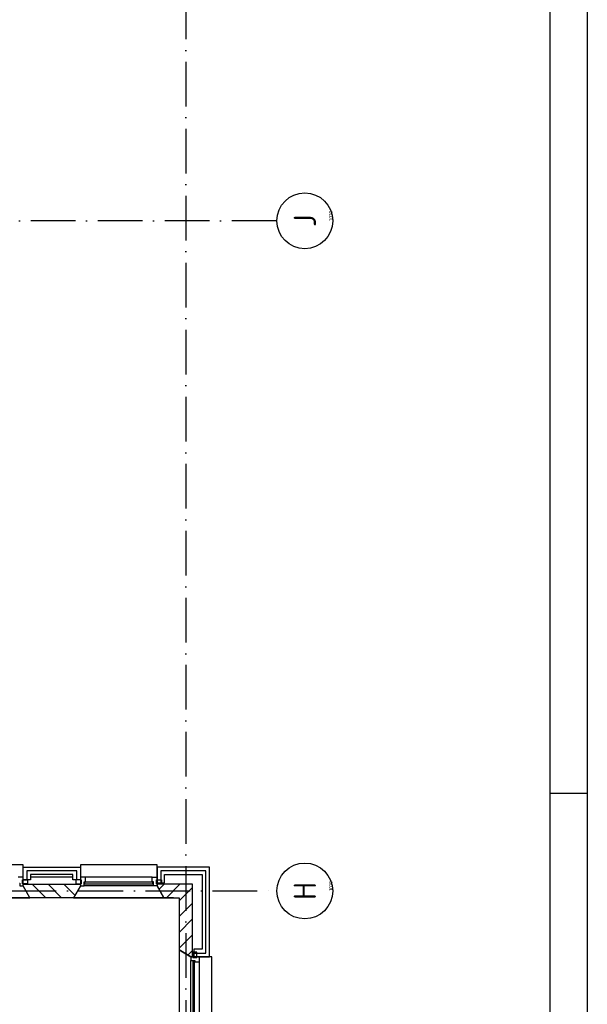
# Model space of a CAD drawing. Header units: millimetres. Extents: x 84333 to 241285, y -2244 to 84291.
# Tile 73 of 74: x 233087 to 240712, y 56254 to 69476. Entities that reach past the tile are written whole.
import ezdxf
from ezdxf.enums import TextEntityAlignment as Align

# ---------------------------------------------------------------- set-up
doc = ezdxf.new("R2010")
doc.units = ezdxf.units.MM
doc.header["$LTSCALE"] = 100
doc.linetypes.add('DASHDOT', pattern=[9, 6, -1.5, 0, -1.5])
doc.layers.get('0').update_dxf_attribs({"linetype": 'CONTINUOUS'})
for name, color, linetype in [('AFDELING', 4, 'CONTINUOUS'), ('AL$1----_ALGEMEEN', 7, 'CONTINUOUS'), ('AL$7----_STRAMIEN', 1, 'DASHDOT'), ('AL21----_BUITENWAND', 4, 'CONTINUOUS'), ('AL21K---_ISOLATIE', 1, 'CONTINUOUS'), ('AL28----_KONSTRUKTIE', 3, 'CONTINUOUS'), ('AL31----_BUITENKOZ', 7, 'CONTINUOUS'), ('ALN-----_BLOCKNAAM', 2, 'CONTINUOUS'), ('ALXA3---_VOLZWART', 14, 'CONTINUOUS'), ('ALXAB---_PREFABBETON', 1, 'CONTINUOUS'), ('EL6441--_DATACOM', 3, 'CONTINUOUS'), ('LIJN025', 10, 'CONTINUOUS'), ('LIJN050', 90, 'CONTINUOUS'), ('TEKST25', 10, 'CONTINUOUS'), ('TEKST35', 50, 'CONTINUOUS'), ('TEKST50', 90, 'CONTINUOUS')]:
    doc.layers.add(name, color=color, linetype=linetype)
doc.styles.add('ISO', font='ISO.shx')
doc.styles.add('ROMAND', font='romand')
doc.styles.get("Standard").update_dxf_attribs({"font": 'iso.shx'})
doc.styles.add('TECHNIC', font='technic_.ttf')

# ---------------------------------------------------------------- blocks, each defined once
blk = doc.blocks.new('A0-GE')
at = {"layer": 'LIJN025'}
blk.add_line((1495, 589), (1500, 589), dxfattribs=at)
blk.add_lwpolyline([(1500, 841), (1500, 0), (0, 0), (0, 841)], close=True, dxfattribs=at)
at = {"layer": 'LIJN050', "const_width": 0.2}
blk.add_lwpolyline([(1495, 836), (25, 836), (25, 5), (1495, 5)], close=True, dxfattribs=at)
at = {"layer": 'TEKST25', "style": 'ROMAND', "width": 2.899115}
blk.add_attdef('STATUS', text='', height=2.5, dxfattribs=at).set_placement((1454, 71.5), (1493, 71.5), align=Align.FIT)
at = {"layer": 'TEKST25', "style": 'ISO'}
for tag, p in [('E', (1455.25, 66)), ('NAAM-E', (1466.75, 66)), ('DATUM-E', (1485, 66)), ('D', (1455.25, 61)), ('NAAM-D', (1466.75, 61)), ('DATUM-D', (1485, 61)), ('C', (1455.25, 56)), ('NAAM-C', (1466.75, 56)), ('DATUM-C', (1485, 56)), ('B', (1455.25, 51)), ('NAAM-B', (1466.75, 51)), ('DATUM-B', (1485, 51)), ('A', (1455.25, 46)), ('NAAM-A', (1466.75, 46)), ('DATUM-A', (1485, 46))]:
    blk.add_attdef(tag, text='', height=2.5, dxfattribs=at).set_placement(p, align=Align.CENTER)
for tag, p in [('DATUM', (1332.75, 36.25)), ('SCHAAL', (1368, 36.25)), ('GETEKEND', (1398.25, 36.25)), ('GECONTOL.', (1433, 36.25)), ('FORMAAT', (1463.25, 28.25))]:
    blk.add_attdef(tag, p, '', height=2.5, dxfattribs=at)
at = {"layer": 'TEKST35', "style": 'ISO'}
for tag, p in [('PROJECT', (1334.5, 72.5)), ('PLAATS', (1334.5, 63.5)), ('INSTALLATIE-REGEL1', (1334.5, 52.5)), ('INSTALLATIE-REGEL2', (1334.5, 43.5))]:
    blk.add_attdef(tag, p, '', height=4, dxfattribs=at)
blk.add_attdef('PROJ.NR.', text='', height=4, dxfattribs=at).set_placement((1481, 23), align=Align.CENTER)
at = {"layer": 'TEKST50', "style": 'ISO'}
blk.add_attdef('FILE-NAAM', text='', height=5, dxfattribs=at).set_placement((1473.5, 7.5), align=Align.CENTER)
blk = doc.blocks.new('1010')
at = {"layer": 'AL$7----_STRAMIEN', "color": 7, "linetype": 'Continuous'}
blk.add_circle((0, 750), 750, dxfattribs=at)
at = {"layer": 'AL$7----_STRAMIEN', "color": 3, "linetype": 'Continuous'}
blk.add_attdef('STR-NAAM', text='', height=600, rotation=360, dxfattribs=at).set_placement((0, 750), align=Align.MIDDLE)
at = {"layer": 'ALN-----_BLOCKNAAM', "linetype": 'Continuous'}
blk.add_text('1010', height=100, dxfattribs=at).set_placement((0, 0))
blk = doc.blocks.new('A$C13e6995e')
at = {"layer": 'AL$1----_ALGEMEEN', "color": 8}
blk.add_line((150820, 59930), (148420, 59930), dxfattribs=at)
at = {"layer": 'AL$7----_STRAMIEN', "color": 1}
for p, q in [((150985, 79257), (150985, 42766)), ((134243, 60020), (152209, 60020))]:
    blk.add_line(p, q, dxfattribs=at)
blk.add_lwpolyline([(152204, 69020), (110185, 69020)], dxfattribs=at)
at = {"layer": 'AL21----_BUITENWAND', "color": 8}
for p, q in [((148800, 60171), (148800, 60340)), ((148800, 60340), (149570, 60340)), ((149570, 60340), (149570, 60171)), ((151305, 60340), (150600, 60340)), ((150600, 60340), (150600, 60130)), ((151305, 59137), (151305, 60340)), ((148900, 60171), (148800, 60171)), ((149470, 60240), (148900, 60240)), ((148900, 60240), (148900, 60171)), ((149470, 60171), (149470, 60240)), ((149570, 60171), (149470, 60171)), ((150700, 60130), (150700, 60240)), ((150700, 60240), (151205, 60240)), ((151205, 60240), (151205, 59237)), ((150600, 60130), (150700, 60130)), ((151205, 59237), (151095, 59237)), ((151095, 59237), (151095, 59137)), ((151095, 59137), (151305, 59137))]:
    blk.add_line(p, q, dxfattribs=at)
at = {"layer": 'AL21K---_ISOLATIE', "color": 8, "linetype": 'Continuous'}
for p, q in [((148900, 60210), (149470, 60210)), ((148900, 60110), (149470, 60110))]:
    blk.add_line(p, q, dxfattribs=at)
at = {"layer": 'AL28----_KONSTRUKTIE', "color": 8}
for p, q in [((148800, 60090), (148800, 60110)), ((148800, 60110), (149570, 60110)), ((148892, 59930), (148800, 60090)), ((149570, 60090), (149478, 59930)), ((149570, 60110), (149570, 60090)), ((149478, 59930), (148892, 59930))]:
    blk.add_line(p, q, dxfattribs=at)
at = {"layer": 'AL28----_KONSTRUKTIE', "color": 8, "linetype": 'Continuous'}
for p, q in [((150600, 60110), (150600, 60090)), ((151075, 60110), (150600, 60110)), ((150600, 60090), (150692, 59930)), ((151075, 59137), (151075, 60110)), ((150692, 59930), (150895, 59930)), ((150895, 59930), (150895, 59229)), ((150895, 59229), (151055, 59137)), ((151055, 59137), (151075, 59137))]:
    blk.add_line(p, q, dxfattribs=at)
at = {"layer": 'AL31----_BUITENKOZ', "color": 8}
for p, q in [((148800, 60370), (147770, 60370)), ((148800, 60090), (148800, 60370)), ((150600, 60370), (149570, 60370)), ((149570, 60370), (149570, 60090)), ((150600, 60090), (150600, 60370)), ((148800, 60204), (148733, 60204)), ((148790, 60115), (148790, 60171)), ((148790, 60171), (148861, 60171)), ((148790, 60115), (148790, 60171)), ((148790, 60171), (148800, 60171)), ((148800, 60171), (148800, 60204)), ((148861, 60171), (148861, 60115)), ((149580, 60171), (149509, 60171)), ((149509, 60171), (149509, 60115)), ((149580, 60115), (149580, 60171)), ((150533, 60204), (149637, 60204)), ((150590, 60115), (150590, 60171)), ((150590, 60171), (150661, 60171)), ((150661, 60171), (150661, 60115)), ((148750, 60126), (148756, 60126)), ((148756, 60126), (148756, 60090)), ((148756, 60090), (148800, 60090)), ((148861, 60115), (148790, 60115)), ((148800, 60115), (148790, 60115)), ((148800, 60090), (148800, 60115)), ((148892, 59930), (148800, 60090)), ((149570, 60090), (149478, 59930)), ((149509, 60115), (149580, 60115)), ((150550, 60090), (149620, 60090)), ((150661, 60115), (150590, 60115)), ((150692, 59930), (150600, 60090)), ((147678, 59930), (148892, 59930)), ((149478, 59930), (150692, 59930)), ((151055, 59137), (150895, 59229)), ((150895, 59229), (150895, 58170)), ((151335, 59137), (151055, 59137)), ((151136, 59198), (151080, 59198)), ((151080, 59198), (151080, 59127)), ((151080, 59127), (151136, 59127)), ((151136, 59127), (151136, 59198)), ((151335, 58262), (151335, 59137)), ((151055, 58312), (151055, 59087)), ((151169, 58329), (151169, 59070))]:
    blk.add_line(p, q, dxfattribs=at)
at = {"layer": 'AL31----_BUITENKOZ', "color": 8, "linetype": 'Continuous'}
for p, q in [((149637, 60204), (149570, 60204)), ((149570, 60204), (149570, 60171)), ((149570, 60171), (149580, 60171)), ((149580, 60171), (149580, 60115)), ((149637, 60141), (149637, 60204)), ((149637, 60204), (149637, 60204)), ((149637, 60204), (149637, 60204)), ((149637, 60204), (149637, 60204)), ((149637, 60204), (149637, 60204)), ((150533, 60141), (150533, 60204)), ((150533, 60204), (150533, 60204)), ((150533, 60204), (150533, 60204)), ((150533, 60204), (150533, 60204)), ((150533, 60204), (150533, 60204)), ((150533, 60204), (150600, 60204)), ((150600, 60171), (150590, 60171)), ((150590, 60171), (150590, 60115)), ((150600, 60204), (150600, 60171)), ((149580, 60115), (149570, 60115)), ((149570, 60115), (149570, 60115)), ((149570, 60115), (149570, 60090)), ((149570, 60090), (149620, 60090)), ((149620, 60090), (149620, 60141)), ((149620, 60141), (149637, 60141)), ((149620, 60090), (149620, 60090)), ((150545, 60137), (149625, 60137)), ((149625, 60137), (149625, 60116)), ((149625, 60116), (150545, 60116)), ((150550, 60141), (150533, 60141)), ((150545, 60116), (150545, 60137)), ((150550, 60090), (150550, 60141)), ((150550, 60090), (150550, 60090)), ((150600, 60090), (150550, 60090)), ((150590, 60115), (150600, 60115)), ((150600, 60115), (150600, 60115)), ((150600, 60115), (150600, 60090)), ((151080, 59137), (151055, 59137)), ((151055, 59137), (151055, 59087)), ((151080, 59127), (151080, 59137)), ((151080, 59137), (151080, 59137)), ((151136, 59127), (151080, 59127)), ((151169, 59137), (151136, 59137)), ((151136, 59137), (151136, 59127)), ((151169, 59070), (151169, 59137)), ((151055, 59087), (151055, 59087)), ((151055, 59087), (151106, 59087)), ((151102, 59082), (151081, 59082)), ((151081, 59082), (151081, 58317)), ((151102, 58317), (151102, 59082)), ((151106, 59087), (151106, 59070)), ((151106, 59070), (151169, 59070)), ((151169, 59070), (151169, 59070)), ((151169, 59070), (151169, 59070)), ((151169, 59070), (151169, 59070)), ((151169, 59070), (151169, 59070))]:
    blk.add_line(p, q, dxfattribs=at)
at = {"layer": 'ALXA3---_VOLZWART', "color": 8}
for p, q in [((149520, 60290), (148850, 60290)), ((148850, 60290), (148850, 60171)), ((149520, 60171), (149520, 60290)), ((151255, 60290), (150650, 60290)), ((150650, 60290), (150650, 60130)), ((151255, 59187), (151255, 60290)), ((151095, 59187), (151255, 59187))]:
    blk.add_line(p, q, dxfattribs=at)
at = {"layer": 'ALXAB---_PREFABBETON', "color": 8}
for p, q in [((148924, 60110), (149104, 59930)), ((149137, 60110), (149317, 59930)), ((149349, 60110), (149496, 59962)), ((149561, 60110), (149570, 60101)), ((150627, 60044), (150693, 60110)), ((150725, 59930), (150905, 60110)), ((150895, 59888), (151075, 60068)), ((150895, 59676), (151075, 59856)), ((150895, 59464), (151075, 59644)), ((150895, 59252), (151075, 59432)), ((151015, 59160), (151075, 59219))]:
    blk.add_line(p, q, dxfattribs=at)
at = {"layer": 'AL$7----_STRAMIEN', "xscale": 0.5, "yscale": 0.5, "zscale": 0.5, "rotation": 90.00000000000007}
for p, values in [((152959, 69020), {'STR-NAAM': 'J'}), ((152959, 60020), {'STR-NAAM': 'H'})]:
    blk.add_blockref('1010', p, dxfattribs=at).add_auto_attribs(values)
at = {"layer": 'AFDELING', "color": 8, "style": 'TECHNIC'}
for p in [(92219, 54468), (58038, 41625), (88108, 41444)]:
    blk.add_attdef('VIDE', text='', height=500, dxfattribs=at).set_placement(p, align=Align.CENTER)
blk.add_attdef('VIDE', text='', height=500, rotation=90, dxfattribs=at).set_placement((75129, 25766), align=Align.CENTER)

msp = doc.modelspace()

# ---------------------------------------------------------------- block references
at = {"xscale": 100, "yscale": 100, "zscale": 100}
msp.add_blockref('A0-GE', (90712, 191), dxfattribs=at)
at = {"layer": 'EL6441--_DATACOM'}
msp.add_blockref('A$C13e6995e', (84333, -2244), dxfattribs=at)

doc.saveas('drawing.dxf')
